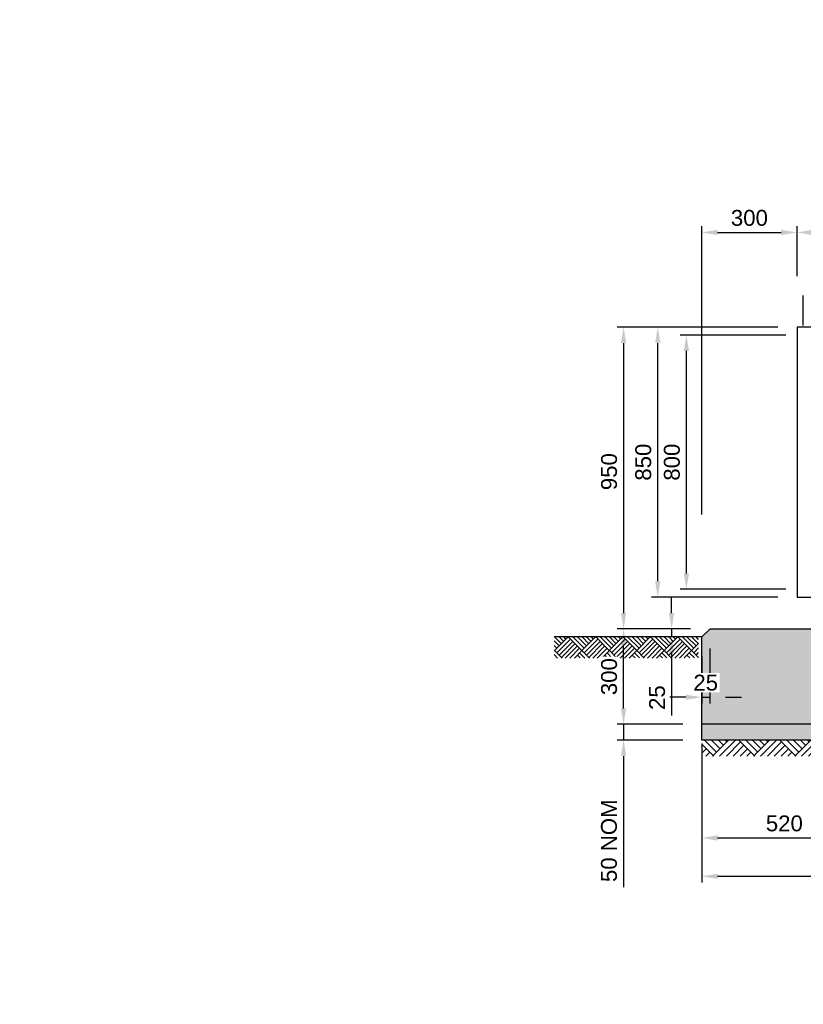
# Model space of a CAD drawing. Header units: metres. Extents: x -4024927 to 10167049, y -539908 to 13839353.
# Tile 97 of 211: x 1377607 to 1380074, y -66288 to -63189. Entities that reach past the tile are written whole.
import ezdxf

# ---------------------------------------------------------------- set-up
doc = ezdxf.new("R2010")
doc.units = ezdxf.units.M
doc.linetypes.add('CONTIUOUS', pattern=[0])
for name, color, linetype in [('C-ANNO-DIMS', 1, 'Continuous'), ('C-DETL-DIMS', 2, 'Continuous'), ('E-DETL-GRPH-07CN', 2, 'Continuous'), ('EL-AGLI-EQUP-PAPI-N-RefEdit0', 1, 'CONTIUOUS'), ('Hatch', 252, 'Continuous')]:
    doc.layers.add(name, color=color, linetype=linetype)
doc.styles.add('Arial', font='arial.ttf')
doc.dimstyles.new('WSA_Dim-20', dxfattribs={"dimscale": 20, "dimtxt": 3.5, "dimasz": 3, "dimexe": 1, "dimexo": 3, "dimgap": 1, "dimtad": 1, "dimdec": 0, "dimrnd": 1, "dimzin": 0, "dimdsep": 46, "dimtxsty": 'Arial', "dimcen": 0, "dimclrd": 1, "dimclre": 8, "dimclrt": 2, "dimadec": 3, "dimazin": 0, "dimtfac": 0.3333, "dimtdec": 0, "dimtix": 1, "dimtmove": 0, "dimatfit": 3, "dimfxl": 5, "dimtfill": 1, "dimtolj": 1, "dimtzin": 0, "dimarcsym": 1})

# ---------------------------------------------------------------- blocks, each defined once
blk = doc.blocks.new('*D1311')
at = {"layer": 'C-ANNO-DIMS', "color": 8, "lineweight": -2, "transparency": 16777216}
for p, q in [((1379694.2, -65106.5), (1379488.2, -65106.5)), ((1379594.2, -65406.5), (1379488.2, -65406.5))]:
    blk.add_line(p, q, dxfattribs=at)
at = {"layer": 'C-ANNO-DIMS', "color": 1, "lineweight": -2, "transparency": 16777216}
blk.add_line((1379508.2, -65356.5), (1379508.2, -65156.5), dxfattribs=at)
at = {"layer": 'C-ANNO-DIMS', "color": 1, "transparency": 16777216}
for points in [[(1379499.9, -65156.5), (1379516.6, -65156.5), (1379508.2, -65106.5)], [(1379499.9, -65356.5), (1379516.6, -65356.5), (1379508.2, -65406.5)]]:
    blk.add_solid(points, dxfattribs=at)
at = {"layer": 'Defpoints', "color": 0, "transparency": 16777216}
for p in [(1379508.2, -65106.5), (1379754.2, -65106.5), (1379654.2, -65406.5)]:
    blk.add_point(p, dxfattribs=at)
at = {"layer": 'C-ANNO-DIMS', "color": 2, "transparency": 16777216, "insert": (1379462.7, -65256.5), "char_height": 50, "attachment_point": 5, "rotation": 90, "style": 'Arial', "bg_fill": 3, "box_fill_scale": 1.1, "bg_fill_color": 256, "bg_fill_true_color": 13158600, "bg_fill_transparency": 0}
blk.add_mtext('\\A1;300', dxfattribs=at)
blk = doc.blocks.new('*D1312')
at = {"layer": 'C-ANNO-DIMS', "color": 1, "lineweight": -2, "transparency": 16777216}
for p, q in [((1379508.2, -65356.5), (1379508.2, -65306.5)), ((1379508.2, -65406.5), (1379508.2, -65456.5)), ((1379508.2, -65506.5), (1379508.2, -65918.8))]:
    blk.add_line(p, q, dxfattribs=at)
at = {"layer": 'C-ANNO-DIMS', "color": 8, "lineweight": -2, "transparency": 16777216}
for p, q in [((1379694.2, -65406.5), (1379488.2, -65406.5)), ((1379694.2, -65456.5), (1379488.2, -65456.5))]:
    blk.add_line(p, q, dxfattribs=at)
at = {"layer": 'C-ANNO-DIMS', "color": 1, "transparency": 16777216}
for points in [[(1379499.9, -65356.5), (1379516.6, -65356.5), (1379508.2, -65406.5)], [(1379499.9, -65506.5), (1379516.6, -65506.5), (1379508.2, -65456.5)]]:
    blk.add_solid(points, dxfattribs=at)
at = {"layer": 'Defpoints', "color": 0, "transparency": 16777216}
for p in [(1379754.2, -65406.5), (1379508.2, -65456.5), (1379754.2, -65456.5)]:
    blk.add_point(p, dxfattribs=at)
at = {"layer": 'C-ANNO-DIMS', "color": 2, "transparency": 16777216, "insert": (1379462.4, -65772.9), "char_height": 50, "attachment_point": 5, "rotation": 90, "style": 'Arial', "bg_fill": 3, "box_fill_scale": 1.1, "bg_fill_color": 256, "bg_fill_true_color": 13158600, "bg_fill_transparency": 0}
blk.add_mtext('\\A1;50 NOM', dxfattribs=at)
blk = doc.blocks.new('*D1313')
at = {"layer": 'C-ANNO-DIMS', "color": 8, "lineweight": -2, "transparency": 16777216}
for p, q in [((1379994.2, -64156.5), (1379488.2, -64156.5)), ((1379719.2, -65106.5), (1379488.2, -65106.5))]:
    blk.add_line(p, q, dxfattribs=at)
at = {"layer": 'C-ANNO-DIMS', "color": 1, "lineweight": -2, "transparency": 16777216}
blk.add_line((1379508.2, -64206.5), (1379508.2, -65056.5), dxfattribs=at)
at = {"layer": 'C-ANNO-DIMS', "color": 1, "transparency": 16777216}
for points in [[(1379499.9, -64206.5), (1379516.6, -64206.5), (1379508.2, -64156.5)], [(1379499.9, -65056.5), (1379516.6, -65056.5), (1379508.2, -65106.5)]]:
    blk.add_solid(points, dxfattribs=at)
at = {"layer": 'Defpoints', "color": 0, "transparency": 16777216}
for p in [(1380054.2, -64156.5), (1379508.2, -65106.5), (1379779.2, -65106.5)]:
    blk.add_point(p, dxfattribs=at)
at = {"layer": 'C-ANNO-DIMS', "color": 2, "transparency": 16777216, "insert": (1379462.7, -64611.3), "char_height": 50, "attachment_point": 5, "rotation": 90, "style": 'Arial', "bg_fill": 3, "box_fill_scale": 1.1, "bg_fill_color": 256, "bg_fill_true_color": 13158600, "bg_fill_transparency": 0}
blk.add_mtext('\\A1;950', dxfattribs=at)
blk = doc.blocks.new('*D1315')
at = {"layer": 'C-ANNO-DIMS', "color": 8, "lineweight": -2, "transparency": 16777216}
for p, q in [((1379754.2, -64746.5), (1379754.2, -63838.4)), ((1380054.2, -63996.5), (1380054.2, -63838.4))]:
    blk.add_line(p, q, dxfattribs=at)
at = {"layer": 'C-ANNO-DIMS', "color": 1, "lineweight": -2, "transparency": 16777216}
blk.add_line((1379804.2, -63858.4), (1380004.2, -63858.4), dxfattribs=at)
at = {"layer": 'C-ANNO-DIMS', "color": 1, "transparency": 16777216}
for points in [[(1379804.2, -63850.1), (1379804.2, -63866.8), (1379754.2, -63858.4)], [(1380004.2, -63850.1), (1380004.2, -63866.8), (1380054.2, -63858.4)]]:
    blk.add_solid(points, dxfattribs=at)
at = {"layer": 'Defpoints', "color": 0, "transparency": 16777216}
for p in [(1380054.2, -63858.4), (1380054.2, -64056.5), (1379754.2, -64806.5)]:
    blk.add_point(p, dxfattribs=at)
at = {"layer": 'C-ANNO-DIMS', "color": 2, "transparency": 16777216, "insert": (1379904.2, -63812.9), "char_height": 50, "attachment_point": 5, "style": 'Arial', "bg_fill": 3, "box_fill_scale": 1.1, "bg_fill_color": 256, "bg_fill_true_color": 13158600, "bg_fill_transparency": 0}
blk.add_mtext('\\A1;300', dxfattribs=at)
blk = doc.blocks.new('*D1316')
at = {"layer": 'C-ANNO-DIMS', "color": 8, "lineweight": -2, "transparency": 16777216}
for p, q in [((1380054.2, -63996.5), (1380054.2, -63838.4)), ((1382604.2, -64096.5), (1382604.2, -63838.4))]:
    blk.add_line(p, q, dxfattribs=at)
at = {"layer": 'C-ANNO-DIMS', "color": 1, "lineweight": -2, "transparency": 16777216}
blk.add_line((1380104.2, -63858.4), (1382554.2, -63858.4), dxfattribs=at)
at = {"layer": 'C-ANNO-DIMS', "color": 1, "transparency": 16777216}
for points in [[(1380104.2, -63850.1), (1380104.2, -63866.8), (1380054.2, -63858.4)], [(1382554.2, -63850.1), (1382554.2, -63866.8), (1382604.2, -63858.4)]]:
    blk.add_solid(points, dxfattribs=at)
at = {"layer": 'Defpoints', "color": 0, "transparency": 16777216}
for p in [(1382604.2, -63858.4), (1380054.2, -64056.5), (1382604.2, -64156.5)]:
    blk.add_point(p, dxfattribs=at)
at = {"layer": 'C-ANNO-DIMS', "color": 2, "transparency": 16777216, "insert": (1381329.2, -63763.9), "char_height": 50, "attachment_point": 5, "style": 'Arial', "bg_fill": 3, "box_fill_scale": 1.1, "bg_fill_color": 256, "bg_fill_true_color": 13158600, "bg_fill_transparency": 0}
blk.add_mtext('\\A1;2550*\\P(DEPENDING ON SIGNAGE SIZE)', dxfattribs=at)
blk = doc.blocks.new('*D1318')
at = {"layer": 'C-ANNO-DIMS', "color": 8, "lineweight": -2, "transparency": 16777216}
for p, q in [((1380274.2, -65516.5), (1380274.2, -65784.2)), ((1379754.2, -65566.5), (1379754.2, -65784.2))]:
    blk.add_line(p, q, dxfattribs=at)
at = {"layer": 'C-ANNO-DIMS', "color": 1, "lineweight": -2, "transparency": 16777216}
blk.add_line((1379804.2, -65764.2), (1380224.2, -65764.2), dxfattribs=at)
at = {"layer": 'C-ANNO-DIMS', "color": 1, "transparency": 16777216}
for points in [[(1379804.2, -65755.8), (1379804.2, -65772.5), (1379754.2, -65764.2)], [(1380224.2, -65755.8), (1380224.2, -65772.5), (1380274.2, -65764.2)]]:
    blk.add_solid(points, dxfattribs=at)
at = {"layer": 'Defpoints', "color": 0, "transparency": 16777216}
for p in [(1380274.2, -65456.5), (1379754.2, -65506.5), (1380274.2, -65764.2)]:
    blk.add_point(p, dxfattribs=at)
at = {"layer": 'C-ANNO-DIMS', "color": 2, "transparency": 16777216, "insert": (1380014.2, -65718.6), "char_height": 50, "attachment_point": 5, "style": 'Arial', "bg_fill": 3, "box_fill_scale": 1.1, "bg_fill_color": 256, "bg_fill_true_color": 13158600, "bg_fill_transparency": 0}
blk.add_mtext('\\A1;520', dxfattribs=at)
blk = doc.blocks.new('*D1321')
at = {"layer": 'C-ANNO-DIMS', "color": 8, "lineweight": -2, "transparency": 16777216}
for p, q in [((1379754.2, -65466.5), (1379754.2, -65904.9)), ((1382904.2, -65466.5), (1382904.2, -65904.9))]:
    blk.add_line(p, q, dxfattribs=at)
at = {"layer": 'C-ANNO-DIMS', "color": 1, "lineweight": -2, "transparency": 16777216}
blk.add_line((1379804.2, -65884.9), (1382854.2, -65884.9), dxfattribs=at)
at = {"layer": 'C-ANNO-DIMS', "color": 1, "transparency": 16777216}
for points in [[(1379804.2, -65876.6), (1379804.2, -65893.2), (1379754.2, -65884.9)], [(1382854.2, -65876.6), (1382854.2, -65893.2), (1382904.2, -65884.9)]]:
    blk.add_solid(points, dxfattribs=at)
at = {"layer": 'Defpoints', "color": 0, "transparency": 16777216}
for p in [(1379754.2, -65406.5), (1382904.2, -65406.5), (1382904.2, -65884.9)]:
    blk.add_point(p, dxfattribs=at)
at = {"layer": 'C-ANNO-DIMS', "color": 2, "transparency": 16777216, "insert": (1381329.2, -65839.4), "char_height": 50, "attachment_point": 5, "style": 'Arial', "bg_fill": 3, "box_fill_scale": 1.1, "bg_fill_color": 256, "bg_fill_true_color": 13158600, "bg_fill_transparency": 0}
blk.add_mtext('\\A1;3150', dxfattribs=at)
blk = doc.blocks.new('*D1322')
at = {"layer": 'C-ANNO-DIMS', "color": 8, "lineweight": -2, "transparency": 16777216}
for p, q in [((1379994.2, -64156.5), (1379595.8, -64156.5)), ((1379994.2, -65006.5), (1379595.8, -65006.5))]:
    blk.add_line(p, q, dxfattribs=at)
at = {"layer": 'C-ANNO-DIMS', "color": 1, "lineweight": -2, "transparency": 16777216}
blk.add_line((1379615.8, -64956.5), (1379615.8, -64206.5), dxfattribs=at)
at = {"layer": 'C-ANNO-DIMS', "color": 1, "transparency": 16777216}
for points in [[(1379607.5, -64206.5), (1379624.2, -64206.5), (1379615.8, -64156.5)], [(1379607.5, -64956.5), (1379624.2, -64956.5), (1379615.8, -65006.5)]]:
    blk.add_solid(points, dxfattribs=at)
at = {"layer": 'Defpoints', "color": 0, "transparency": 16777216}
for p in [(1379615.8, -64156.5), (1380054.2, -64156.5), (1380054.2, -65006.5)]:
    blk.add_point(p, dxfattribs=at)
at = {"layer": 'C-ANNO-DIMS', "color": 2, "transparency": 16777216, "insert": (1379570.3, -64581.5), "char_height": 50, "attachment_point": 5, "rotation": 90, "style": 'Arial', "bg_fill": 3, "box_fill_scale": 1.1, "bg_fill_color": 256, "bg_fill_true_color": 13158600, "bg_fill_transparency": 0}
blk.add_mtext('\\A1;850', dxfattribs=at)
blk = doc.blocks.new('*D1323')
at = {"layer": 'C-ANNO-DIMS', "color": 8, "lineweight": -2, "transparency": 16777216}
for p, q in [((1380019.2, -64181.5), (1379685.9, -64181.5)), ((1380019.2, -64981.5), (1379685.9, -64981.5))]:
    blk.add_line(p, q, dxfattribs=at)
at = {"layer": 'C-ANNO-DIMS', "color": 1, "lineweight": -2, "transparency": 16777216}
blk.add_line((1379705.9, -64931.5), (1379705.9, -64231.5), dxfattribs=at)
at = {"layer": 'C-ANNO-DIMS', "color": 1, "transparency": 16777216}
for points in [[(1379697.6, -64231.5), (1379714.3, -64231.5), (1379705.9, -64181.5)], [(1379697.6, -64931.5), (1379714.3, -64931.5), (1379705.9, -64981.5)]]:
    blk.add_solid(points, dxfattribs=at)
at = {"layer": 'Defpoints', "color": 0, "transparency": 16777216}
for p in [(1379705.9, -64181.5), (1380079.2, -64181.5), (1380079.2, -64981.5)]:
    blk.add_point(p, dxfattribs=at)
at = {"layer": 'C-ANNO-DIMS', "color": 2, "transparency": 16777216, "insert": (1379660.4, -64581.5), "char_height": 50, "attachment_point": 5, "rotation": 90, "style": 'Arial', "bg_fill": 3, "box_fill_scale": 1.1, "bg_fill_color": 256, "bg_fill_true_color": 13158600, "bg_fill_transparency": 0}
blk.add_mtext('\\A1;800', dxfattribs=at)
blk = doc.blocks.new('*D1246')
at = {"layer": 'C-ANNO-DIMS', "color": 1, "lineweight": -2, "transparency": 16777216}
for p, q in [((1379659.3, -65056.5), (1379659.3, -65006.5)), ((1379659.3, -65106.5), (1379659.3, -65131.5)), ((1379659.3, -65181.5), (1379659.3, -65379))]:
    blk.add_line(p, q, dxfattribs=at)
at = {"layer": 'C-ANNO-DIMS', "color": 8, "lineweight": -2, "transparency": 16777216}
for p, q in [((1379719.2, -65106.5), (1379639.3, -65106.5)), ((1379694.2, -65131.5), (1379639.3, -65131.5))]:
    blk.add_line(p, q, dxfattribs=at)
at = {"layer": 'C-ANNO-DIMS', "color": 1, "transparency": 16777216}
for points in [[(1379651, -65056.5), (1379667.7, -65056.5), (1379659.3, -65106.5)], [(1379651, -65181.5), (1379667.7, -65181.5), (1379659.3, -65131.5)]]:
    blk.add_solid(points, dxfattribs=at)
at = {"layer": 'Defpoints', "color": 0, "transparency": 16777216}
for p in [(1379779.2, -65106.5), (1379659.3, -65131.5), (1379754.2, -65131.5)]:
    blk.add_point(p, dxfattribs=at)
at = {"layer": 'C-ANNO-DIMS', "color": 2, "transparency": 16777216, "insert": (1379613.8, -65322.5), "char_height": 50, "attachment_point": 5, "rotation": 90, "style": 'Arial', "bg_fill": 3, "box_fill_scale": 1.1, "bg_fill_color": 256, "bg_fill_true_color": 13158600, "bg_fill_transparency": 0}
blk.add_mtext('\\A1;25', dxfattribs=at)
blk = doc.blocks.new('*D1247')
at = {"layer": 'C-ANNO-DIMS', "color": 8, "lineweight": -2, "transparency": 16777216}
for p, q in [((1379779.2, -65167.4), (1379779.2, -65341.2)), ((1379754.2, -65192.4), (1379754.2, -65341.2))]:
    blk.add_line(p, q, dxfattribs=at)
at = {"layer": 'C-ANNO-DIMS', "color": 1, "lineweight": -2, "transparency": 16777216}
for p, q in [((1379704.2, -65321.2), (1379654.2, -65321.2)), ((1379754.2, -65321.2), (1379779.2, -65321.2)), ((1379829.2, -65321.2), (1379879.2, -65321.2))]:
    blk.add_line(p, q, dxfattribs=at)
at = {"layer": 'C-ANNO-DIMS', "color": 1, "transparency": 16777216}
for points in [[(1379704.2, -65312.9), (1379704.2, -65329.6), (1379754.2, -65321.2)], [(1379829.2, -65312.9), (1379829.2, -65329.6), (1379779.2, -65321.2)]]:
    blk.add_solid(points, dxfattribs=at)
at = {"layer": 'Defpoints', "color": 0, "transparency": 16777216}
for p in [(1379779.2, -65107.4), (1379754.2, -65132.4), (1379779.2, -65321.2)]:
    blk.add_point(p, dxfattribs=at)
at = {"layer": 'C-ANNO-DIMS', "color": 2, "transparency": 16777216, "insert": (1379766.7, -65275.7), "char_height": 50, "attachment_point": 5, "style": 'Arial', "bg_fill": 3, "box_fill_scale": 1.1, "bg_fill_color": 256, "bg_fill_true_color": 13158600, "bg_fill_transparency": 0}
blk.add_mtext('\\A1;25', dxfattribs=at)

msp = doc.modelspace()

# ---------------------------------------------------------------- hatches: boundary and pattern name
at = {"layer": 'Hatch', "ltscale": 0.5}
h = msp.add_hatch(dxfattribs=at)
h.set_pattern_fill('AR-CONC', color=256, scale=0.5)
h.set_pattern_definition([(50, (1016703.91, -45092.885), (91.092334, -7.969543), [9.525, -104.775]), (355, (1016703.91, -45092.885), (-17.62171, 95.528423), [7.62, -83.820292]), (100.451445, (1016711.5, -45093.55), (73.470624, 87.558876), [8.095004, -89.045122]), (46.1842, (1016703.91, -45067.48), (135.53952, -21.021164), [14.2875, -157.1625]), (96.635558, (1016715.2, -45069.24), (118.702067, 123.71306), [12.14251, -133.567804]), (351.18415, (1016703.91, -45067.48), (118.702067, 123.71306), [11.429984, -125.729866]), (21, (1016716.61, -45073.835), (75.807196, -51.132599), [9.525, -104.775]), (326, (1016716.61, -45073.835), (30.901014, 92.093983), [7.62, -83.82]), (71.451445, (1016722.925, -45078.1), (106.70821, 40.961384), [8.095004, -89.044969]), (37.5, (1016703.908, -45092.885), (1.5443016, 42.2775194), [0, -82.804, 0, -85.09, 0, -84.1375]), (7.5, (1016703.91, -45092.885), (33.409831, 50.0902874), [0, -48.514, 0, -80.899, 0, -32.0675]), (327.5, (1016675.587, -45092.885), (67.7952976, -2.864372), [0, -31.75, 0, -99.06, 0, -131.445]), (317.5, (1016662.89, -45092.885), (74.064591, 12.7132455), [0, -41.275, 0, -65.786, 0, -93.345])])
h.paths.add_polyline_path([(1382878.47, -65106.91), (1379780.61, -65107.51), (1379756.18, -65132.24), (1379755.12, -65405.37), (1382904.24, -65404.86), (1382905.01, -65131.16)])
at = {"layer": 'Hatch'}
h = msp.add_hatch(dxfattribs=at)
h.set_pattern_fill('AR-PARQ1', color=256, scale=0.2, angle=45, style=0)
h.set_pattern_definition([(135, (-69479671.51, -45088069.13), (-86.210458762, 5e-14), [60.96, -60.96]), (135, (-69479664.324, -45088061.946), (-86.210458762, 5e-14), [60.96, -60.96]), (135, (-69479657.14, -45088054.76), (-86.210458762, 5e-14), [60.96, -60.96]), (135, (-69479649.956, -45088047.58), (-86.210458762, 5e-14), [60.96, -60.96]), (135, (-69479642.77, -45088040.394), (-86.210458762, 5e-14), [60.96, -60.96]), (135, (-69479635.59, -45088033.21), (-86.210458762, 5e-14), [60.96, -60.96]), (135, (-69479628.4, -45088026.025), (-86.210458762, 5e-14), [60.96, -60.96]), (45, (-69479714.613, -45088026.025), (86.210458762, -5e-14), [60.96, -60.96]), (45, (-69479721.8, -45088018.84), (86.210458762, -5e-14), [60.96, -60.96]), (45, (-69479728.98, -45088011.657), (86.210458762, -5e-14), [60.96, -60.96]), (45, (-69479736.166, -45088004.47), (86.210458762, -5e-14), [60.96, -60.96]), (45, (-69479743.35, -45087997.29), (86.210458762, -5e-14), [60.96, -60.96]), (45, (-69479750.535, -45087990.104), (86.210458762, -5e-14), [60.96, -60.96]), (45, (-69479757.72, -45087982.92), (86.210458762, -5e-14), [60.96, -60.96])])
h.paths.add_polyline_path([(1379744.24, -65197.94), (1379744.24, -65131.54), (1379289.56, -65131.54), (1379289.56, -65197.94)])
at = {"layer": 'Hatch', "ltscale": 0.05}
h = msp.add_hatch(dxfattribs=at)
h.set_pattern_fill('AR-CONC', color=256, scale=10, style=0)
h.set_pattern_definition([(50, (-109399848.55, -230507953.59), (71.72601826, -6.275213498), [7.5, -82.5]), (355, (-109399848.55, -230507953.59), (-13.875133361, 75.21921337), [6, -66]), (100.45144446, (-109399842.574, -230507954.115), (57.850884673, 68.943999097), [6.3740192, -70.1142112]), (46.1842, (-109399848.55, -230507933.59), (106.724133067, -16.55192808), [11.25, -123.75]), (96.63563549, (-109399839.66, -230507934.97), (93.466194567, 97.411860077), [9.5610342, -105.171376]), (351.18416399, (-109399848.55, -230507933.59), (93.466194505, 97.411860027), [9, -99.0000001]), (21, (-109399838.55, -230507938.59), (59.690705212, -40.261889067), [7.5, -82.5]), (326, (-109399838.55, -230507938.59), (24.331533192, 72.515004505), [6, -66]), (71.45144474, (-109399833.58, -230507941.95), (84.022237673, 32.25311528), [6.374019, -70.1142112]), (37.5, (-109399848.55, -230507953.592), (1.2159855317, 33.2893853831), [0, -65.2, 0, -67, 0, -66.25]), (7.5, (-109399848.55, -230507953.592), (26.306953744, 39.441171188), [0, -38.2, 0, -63.7, 0, -25.25]), (327.5, (-109399870.85, -230507953.592), (53.3822436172, -2.2554871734), [0, -25, 0, -78, 0, -103.5]), (317.5, (-109399880.85, -230507953.59), (58.318616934, 10.010498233), [0, -32.5, 0, -51.8, 0, -73.5])])
h.paths.add_polyline_path([(1382904.24, -65456.54), (1382904.24, -65406.54), (1379754.24, -65406.54), (1379754.24, -65456.54)])
h = msp.add_hatch(dxfattribs=at)
h.set_pattern_fill('AR-PARQ1', color=256, scale=0.3, angle=45, style=0)
h.set_pattern_definition([(135, (1328581.07, -77789.98), (-129.31569, 4e-14), [91.44, -91.44]), (135, (1328591.85, -77779.21), (-129.31569, 4e-14), [91.44, -91.44]), (135, (1328602.63, -77768.43), (-129.31569, 4e-14), [91.44, -91.44]), (135, (1328613.4, -77757.65), (-129.31569, 4e-14), [91.44, -91.44]), (135, (1328624.18, -77746.88), (-129.31569, 4e-14), [91.44, -91.44]), (135, (1328634.955, -77736.1), (-129.31569, 4e-14), [91.44, -91.44]), (135, (1328645.73, -77725.325), (-129.31569, 4e-14), [91.44, -91.44]), (45, (1328516.415, -77725.325), (129.31569, -4e-14), [91.44, -91.44]), (45, (1328505.64, -77714.55), (129.31569, -4e-14), [91.44, -91.44]), (45, (1328494.86, -77703.77), (129.31569, -4e-14), [91.44, -91.44]), (45, (1328484.09, -77693), (129.31569, -4e-14), [91.44, -91.44]), (45, (1328473.31, -77682.22), (129.31569, -4e-14), [91.44, -91.44]), (45, (1328462.53, -77671.44), (129.31569, -4e-14), [91.44, -91.44]), (45, (1328451.76, -77660.67), (129.31569, -4e-14), [91.44, -91.44])])
h.paths.add_polyline_path([(1382906.68, -65506.54), (1382906.68, -65456.54), (1379754.24, -65456.54), (1379754.24, -65506.54)])

# ---------------------------------------------------------------- linework, layer by layer
at = {"layer": 'C-DETL-DIMS', "color": 2, "ltscale": 0.5}
msp.add_lwpolyline([(1380073.91, -64151.54), (1380073.91, -64056.54)], dxfattribs=at)
at = {"layer": 'E-DETL-GRPH-07CN', "ltscale": 0.5}
for p, q in [((1379779.24, -65106.54), (1379754.24, -65131.54)), ((1380454.24, -65106.54), (1379779.24, -65106.54)), ((1379754.24, -65406.54), (1379754.24, -65131.54)), ((1379754.24, -65456.54), (1379754.24, -65131.54)), ((1382904.24, -65406.54), (1379754.24, -65406.54)), ((1382904.24, -65456.54), (1379754.24, -65456.54))]:
    msp.add_line(p, q, dxfattribs=at)
at = {"layer": 'E-DETL-GRPH-07CN', "color": 3, "ltscale": 0.5}
msp.add_line((1379754.24, -65131.54), (1379289.34, -65131.54), dxfattribs=at)
at = {"layer": 'E-DETL-GRPH-07CN'}
msp.add_lwpolyline([(1382123.91, -64156.54), (1380054.24, -64156.54), (1380054.24, -65006.54), (1382204.24, -65006.54)], dxfattribs=at)

# ---------------------------------------------------------------- next in the draw order: dimensions: what is measured, and where the dimension line sits
at = {"layer": 'C-ANNO-DIMS'}
dim = msp.add_linear_dim(base=(1379508.23, -65106.54), p1=(1379654.24, -65406.54), p2=(1379754.24, -65106.54), angle=90, dimstyle='WSA_Dim-20', override={"dimtxt": 2.5, "dimasz": 2.5}, dxfattribs=at)
dim.commit()
dim.dimension.update_dxf_attribs({"geometry": '*D1311', "text_midpoint": (1379462.68, -65256.54)})

# ---------------------------------------------------------------- next in the draw order: dimensions: what is measured, and where the dimension line sits
dim = msp.add_linear_dim(base=(1379508.23, -65106.54), p1=(1380054.24, -64156.54), p2=(1379779.24, -65106.54), angle=90, dimstyle='WSA_Dim-20', override={"dimtxt": 2.5, "dimasz": 2.5}, dxfattribs=at)
dim.commit()
dim.dimension.update_dxf_attribs({"geometry": '*D1313', "text_midpoint": (1379508.23, -64611.27), "dimtype": 160})
dim = msp.add_linear_dim(base=(1379508.23, -65456.54), p1=(1379754.24, -65406.54), p2=(1379754.24, -65456.54), angle=90, text='<> NOM', dimstyle='WSA_Dim-20', override={"dimtxt": 2.5, "dimasz": 2.5}, dxfattribs=at)
dim.commit()
dim.dimension.update_dxf_attribs({"geometry": '*D1312', "text_midpoint": (1379508.23, -65772.85), "dimtype": 160})

# ---------------------------------------------------------------- next in the draw order: dimensions: what is measured, and where the dimension line sits
for base, p1, p2, picture, middle in [((1380054.24, -63858.43), (1379754.24, -64806.54), (1380054.24, -64056.54), '*D1315', (1379904.24, -63812.88)), ((1380274.24, -65764.16), (1379754.24, -65506.54), (1380274.24, -65456.54), '*D1318', (1380014.24, -65718.63))]:
    dim = msp.add_linear_dim(base=base, p1=p1, p2=p2, dimstyle='WSA_Dim-20', override={"dimtxt": 2.5, "dimasz": 2.5}, dxfattribs=at)
    dim.commit()
    dim.dimension.update_dxf_attribs({"geometry": picture, "text_midpoint": middle})

# ---------------------------------------------------------------- next in the draw order: dimensions: what is measured, and where the dimension line sits
dim = msp.add_linear_dim(base=(1382604.24, -63858.43), p1=(1380054.24, -64056.54), p2=(1382604.24, -64156.54), text='<>*\\P(DEPENDING ON SIGNAGE SIZE)', dimstyle='WSA_Dim-20', override={"dimtxt": 2.5, "dimasz": 2.5}, dxfattribs=at)
dim.commit()
dim.dimension.update_dxf_attribs({"geometry": '*D1316', "text_midpoint": (1381329.24, -63763.86)})
dim = msp.add_linear_dim(base=(1382904.24, -65884.9), p1=(1379754.24, -65406.54), p2=(1382904.24, -65406.54), dimstyle='WSA_Dim-20', override={"dimtxt": 2.5, "dimasz": 2.5}, dxfattribs=at)
dim.commit()
dim.dimension.update_dxf_attribs({"geometry": '*D1321', "text_midpoint": (1381329.24, -65839.35)})

# ---------------------------------------------------------------- next in the draw order: dimensions: what is measured, and where the dimension line sits
dim = msp.add_linear_dim(base=(1379615.83, -64156.54), p1=(1380054.24, -65006.54), p2=(1380054.24, -64156.54), angle=90, dimstyle='WSA_Dim-20', override={"dimtxt": 2.5, "dimasz": 2.5}, dxfattribs=at)
dim.commit()
dim.dimension.update_dxf_attribs({"geometry": '*D1322', "text_midpoint": (1379570.3, -64581.54)})

# ---------------------------------------------------------------- next in the draw order: dimensions: what is measured, and where the dimension line sits
dim = msp.add_linear_dim(base=(1379705.92, -64181.54), p1=(1380079.24, -64981.54), p2=(1380079.24, -64181.54), angle=90, dimstyle='WSA_Dim-20', override={"dimtxt": 2.5, "dimasz": 2.5}, dxfattribs=at)
dim.commit()
dim.dimension.update_dxf_attribs({"geometry": '*D1323', "text_midpoint": (1379660.39, -64581.54)})
dim = msp.add_linear_dim(base=(1379659.34, -65131.54), p1=(1379779.24, -65106.54), p2=(1379754.24, -65131.54), angle=90, dimstyle='WSA_Dim-20', override={"dimtxt": 2.5, "dimasz": 2.5}, dxfattribs=at)
dim.commit()
dim.dimension.update_dxf_attribs({"geometry": '*D1246', "text_midpoint": (1379659.34, -65322.53), "dimtype": 160})

# ---------------------------------------------------------------- next in the draw order: dimensions: what is measured, and where the dimension line sits
dim = msp.add_linear_dim(base=(1379779.24, -65321.23), p1=(1379754.24, -65132.43), p2=(1379779.24, -65107.43), dimstyle='WSA_Dim-20', override={"dimtxt": 2.5, "dimasz": 2.5}, dxfattribs=at)
dim.commit()
dim.dimension.update_dxf_attribs({"geometry": '*D1247', "text_midpoint": (1379766.74, -65321.23), "dimtype": 160})

# ---------------------------------------------------------------- next in the draw order: linework, layer by layer
at = {"layer": 'EL-AGLI-EQUP-PAPI-N-RefEdit0'}
msp.add_arc((3071061.1, 6743365.78), 7095987.63, 260.537675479, 260.537675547, dxfattribs=at)

doc.saveas('drawing.dxf')
